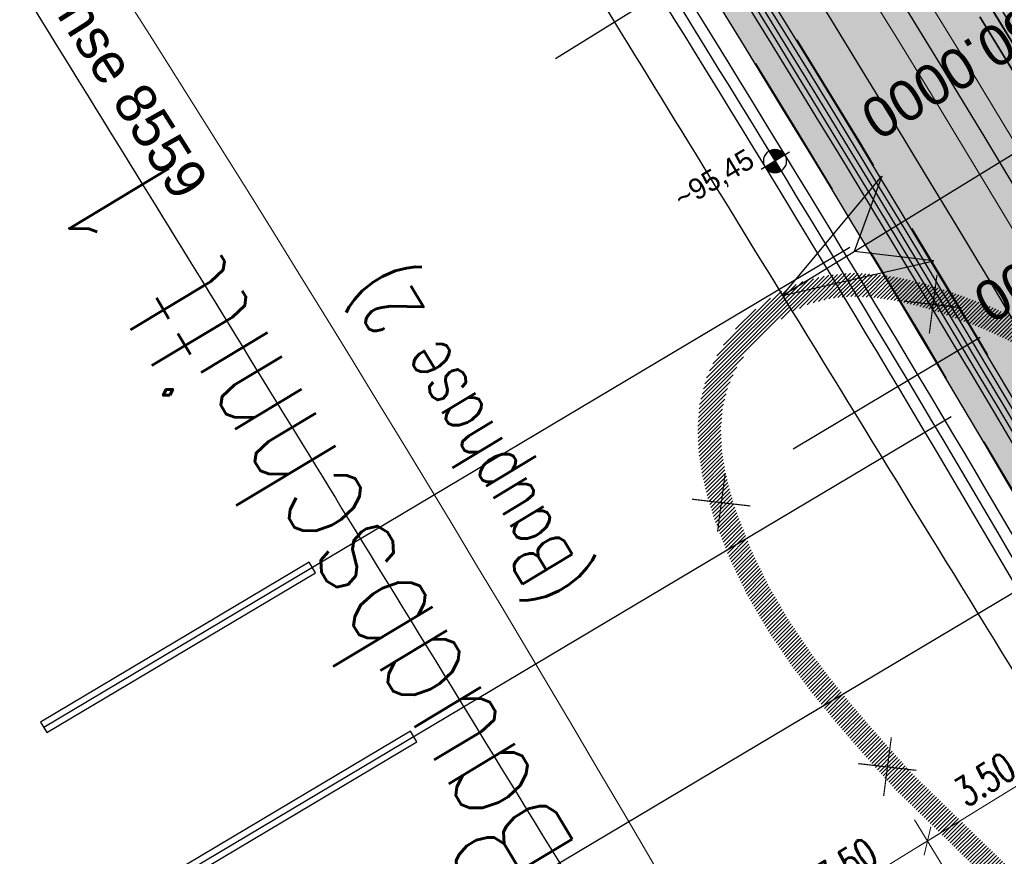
# Model space of a CAD drawing. Header units: metres. Extents: x 3458045 to 3462392, y 5482308 to 5484762.
# Tile 87 of 256: x 3459739 to 3459760, y 5483567 to 5483585. Entities that reach past the tile are written whole.
import ezdxf
from ezdxf.enums import TextEntityAlignment as Align

# ---------------------------------------------------------------- set-up
doc = ezdxf.new("R2010")
doc.units = ezdxf.units.M
doc.header["$PDMODE"] = 3
doc.header["$PDSIZE"] = 0.1
for name, pattern in [('AUSGEZOGEN', [2, 1, 1]), ('STRICHPUNKT2', [12.7, 6.35, -3.175, 0, -3.175]), ('VERDECKT2', [4.7625, 3.175, -1.5875])]:
    doc.linetypes.add(name, pattern=pattern)
doc.layers.get('0').update_dxf_attribs({"linetype": 'CONTINUOUS'})
doc.layers.get('DEFPOINTS').update_dxf_attribs({"linetype": 'CONTINUOUS'})
for name, color, linetype in [('SP_ACHSE_8559', 7, 'CONTINUOUS'), ('SP_ACHSE_8901', 7, 'CONTINUOUS'), ('SP_ACHSE_8911', 7, 'CONTINUOUS'), ('SP_AXIS', 7, 'CONTINUOUS'), ('SP_BAUGRUBE-ANKER', 211, 'AUSGEZOGEN'), ('SP_BAUGRUBE-TEXT', 210, 'AUSGEZOGEN'), ('SP_BAUGRUBE-VERBAU', 210, 'AUSGEZOGEN'), ('SP_Blockfugen', 2, 'STRICHPUNKT2'), ('SP_Entwässerung', 170, 'VERDECKT2'), ('SP_Rückbau', 40, 'AUSGEZOGEN'), ('SP_SOLID_Trogsohle_L7+8', 253, 'CONTINUOUS'), ('SP_StadtbahnFluchtweg', 1, 'CONTINUOUS'), ('SP_TEXT', 2, 'CONTINUOUS'), ('SP_TrogTunnel-Bautoleranz', 160, 'VERDECKT2'), ('SP_Trogwand_L7+8', 2, 'CONTINUOUS'), ('SP_Tunnelwand_L7+8', 2, 'VERDECKT2'), ('SP_Vb_Planung', 10, 'CONTINUOUS'), ('SP_Verbau', 212, 'CONTINUOUS'), ('SP_VERM', 1, 'CONTINUOUS'), ('SP_VERM-VA-B44', 150, 'CONTINUOUS'), ('T__AXIS', 3, 'CONTINUOUS')]:
    doc.layers.add(name, color=color, linetype=linetype)
doc.layers.add('SP_HILF', color=6, linetype='CONTINUOUS', plot=False)
doc.styles.add('K_ISOCP', font='k_isocp.shx')
doc.styles.add('SP_F', font='romans.shx', dxfattribs={"width": 0.7, "bigfont": 'sp_f.shx'})
doc.linetypes.add('EISENBAHN', pattern='A,0.15,[130,ltypeshp.shx,S=0.25,R=0,X=0,Y=0],0.15', length=0.3)
doc.linetypes.add('ZICKZACK', pattern='A,0.00254,-5.08,[131,ltypeshp.shx,S=5.08,R=0,X=-5.08,Y=0],-10.16,[131,ltypeshp.shx,S=5.08,R=180,X=5.08,Y=0],-5.08', length=20.32254)
doc.dimstyles.new('SOFI25$0', dxfattribs={"dimtxt": 2.5, "dimasz": 0.25, "dimexe": 0.9, "dimexo": 0.625, "dimgap": 0.675, "dimtad": 1, "dimdec": 3, "dimrnd": 0.001, "dimzin": 1, "dimdsep": 46, "dimtxsty": 'SP_F', "dimblk1": 'SOF_BEMSTR1', "dimblk2": 'SOF_BEMSTR2', "dimsah": 1, "dimcen": 2.5, "dimse1": 1, "dimse2": 1, "dimclrd": 1, "dimclre": 1, "dimclrt": 1, "dimaunit": 2, "dimadec": 3, "dimazin": 0, "dimtfac": 1, "dimtdec": 3, "dimtmove": 0, "dimatfit": 3, "dimfxl": 1, "dimtolj": 1, "dimtzin": 0, "dimlwd": 0, "dimlwe": 0, "dimarcsym": 0})

# ---------------------------------------------------------------- blocks, each defined once
blk = doc.blocks.new('kmr_li')
at = {"color": 1, "linetype": 'Continuous'}
blk.add_line((0, 0), (0, 3.5714), dxfattribs=at)
at = {"color": 1}
for p, q in [((0, 0), (-0.3062, 0.9075)), ((-0.3062, 0.9075), (0, 0.5188)), ((0, 0), (0.3062, 0.9075)), ((0.3062, 0.9075), (0, 0.5188))]:
    blk.add_line(p, q, dxfattribs=at)
at = {"color": 1, "linetype": 'Continuous', "style": 'K_ISOCP'}
blk.add_attdef('STATION', text='', height=1, rotation=270.00006, dxfattribs=at).set_placement((0, 4.404), align=Align.MIDDLE_RIGHT)
blk.add_attdef('PARAUL', text='', height=1, rotation=270.00006, dxfattribs=at).set_placement((-0.5, 1), align=Align.TOP_RIGHT)
blk.add_attdef('PARAOL', text='', height=1, rotation=270.00006, dxfattribs=at).set_placement((0.5, 1), align=Align.BOTTOM_RIGHT)
blk = doc.blocks.new('SOF_BEMSTR1')
at = {"color": 0, "linetype": 'ByBlock', "lineweight": -2}
for p, q in [((0, 20), (0, -8.5)), ((3.535, 3.535), (-3.535, -3.535)), ((-5, 0), (5, 0))]:
    blk.add_line(p, q, dxfattribs=at)
blk = doc.blocks.new('SOF_BEMSTR2')
at = {"color": 0, "linetype": 'ByBlock', "lineweight": -2}
for p, q in [((0, -20), (0, 8.5)), ((3.535, 3.535), (-3.535, -3.535)), ((-5, 0), (5, 0))]:
    blk.add_line(p, q, dxfattribs=at)
blk = doc.blocks.new('*D98')
at = {"layer": 'DEFPOINTS', "color": 0, "linetype": 'AUSGEZOGEN', "transparency": 16777216}
for p in [(3459761.749, 5483569.386), (3459762.269, 5483568.542), (3459759.29, 5483566.706)]:
    blk.add_point(p, dxfattribs=at)
at = {"layer": 'SP_VERM-VA-B44', "color": 1, "linetype": 'AUSGEZOGEN', "lineweight": 0, "transparency": 16777216}
blk.add_line((3459758.823, 5483567.583), (3459761.696, 5483569.354), dxfattribs=at)
at = {"layer": 'SP_VERM-VA-B44', "color": 1, "linetype": 'AUSGEZOGEN', "lineweight": 0, "transparency": 16777216, "xscale": 0.0625, "yscale": 0.0625, "zscale": 0.0625}
for name, p, rotation in [('SOF_BEMSTR2', (3459761.749, 5483569.386), 31.64626212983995), ('SOF_BEMSTR1', (3459758.77, 5483567.55), 211.64626212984)]:
    blk.add_blockref(name, p, dxfattribs=dict(at, rotation=rotation))
at = {"layer": 'SP_VERM-VA-B44', "color": 1, "linetype": 'AUSGEZOGEN', "transparency": 16777216, "insert": (3459760.007, 5483568.878), "char_height": 0.625, "attachment_point": 5, "rotation": 31.6463, "style": 'SP_F'}
blk.add_mtext('\\A1;\\A1;3.50{\\H.7x;\\S^ ;}', dxfattribs=at)
blk = doc.blocks.new('*D99')
at = {"layer": 'DEFPOINTS', "color": 0, "linetype": 'AUSGEZOGEN', "transparency": 16777216}
for p in [(3459759.29, 5483566.706), (3459755.79, 5483565.714), (3459756.31, 5483564.87)]:
    blk.add_point(p, dxfattribs=at)
at = {"layer": 'SP_VERM-VA-B44', "color": 1, "linetype": 'AUSGEZOGEN', "lineweight": 0, "transparency": 16777216}
blk.add_line((3459758.716, 5483567.517), (3459755.843, 5483565.746), dxfattribs=at)
at = {"layer": 'SP_VERM-VA-B44', "color": 1, "linetype": 'AUSGEZOGEN', "lineweight": 0, "transparency": 16777216, "xscale": 0.0625, "yscale": 0.0625, "zscale": 0.0625}
for name, p, rotation in [('SOF_BEMSTR2', (3459758.77, 5483567.55), 31.64626212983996), ('SOF_BEMSTR1', (3459755.79, 5483565.714), 211.64626212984)]:
    blk.add_blockref(name, p, dxfattribs=dict(at, rotation=rotation))
at = {"layer": 'SP_VERM-VA-B44', "color": 1, "linetype": 'AUSGEZOGEN', "transparency": 16777216, "insert": (3459757.027, 5483567.041), "char_height": 0.625, "attachment_point": 5, "rotation": 31.6463, "style": 'SP_F'}
blk.add_mtext('\\A1;\\A1;3.50{\\H.7x;\\S^ ;}', dxfattribs=at)
blk = doc.blocks.new('A$C23D12D66')
at = {"layer": 'SP_Rückbau', "lineweight": 60, "const_width": 0.025, "flags": 128}
for points in [[(-0.466, 0.426), (0.47, -0.439)], [(-0.422, -0.47), (0.422, 0.47)]]:
    blk.add_lwpolyline(points, dxfattribs=at)
blk = doc.blocks.new('A$C288940E1')
at = {"layer": 'SP_Verbau'}
blk.add_line((0, 0), (-10.404, -4.692), dxfattribs=at)
blk.add_lwpolyline([(-10.435, -4.623), (-10.373, -4.76), (-6.905, -3.196), (-6.967, -3.059)], close=True, dxfattribs=at)
blk = doc.blocks.new('SOFI-HK', base_point=(0, 0.000969))
at = {"color": 0, "linetype": 'Continuous'}
for p, q in [((0, 0.139982), (0, -0.138069)), ((-0.145258, 0.000969), (0.139135, 0.000969))]:
    blk.add_line(p, q, dxfattribs=at)
at = {"color": 0, "linetype": 'Continuous', "const_width": 0.1}
for points in [[(0, 0.050969, 0.414214), (-0.05, 0.000969)], [(0.05, 0.000969, -0.414214), (0, -0.049031)]]:
    blk.add_lwpolyline(points, format="xyb", dxfattribs=at)
at = {"color": 0, "linetype": 'Continuous'}
blk.add_circle((0, 0.000969), 0.1, dxfattribs=at)

msp = doc.modelspace()

# ---------------------------------------------------------------- hatches: boundary and pattern name
at = {"layer": 'SP_Rückbau'}
h = msp.add_hatch(dxfattribs=at)
h.set_pattern_fill('MAUER', color=256, scale=0.6)
h.set_pattern_definition([(45, (0, 0), (-0.0424264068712, 0.0424264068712), [])])
h.paths.add_polyline_path([(3459864.7393, 5483465.7549), (3459864.4714, 5483466.0108), (3459864.126, 5483465.6492), (3459864.3709, 5483465.4154)])
h.paths.add_polyline_path([(3459863.0252, 5483467.3923), (3459862.6799, 5483467.0307), (3459864.126, 5483465.6492), (3459864.4714, 5483466.0108)])
h.paths.add_polyline_path([(3459861.5787, 5483468.7734), (3459861.2334, 5483468.4118), (3459862.5639, 5483467.1415), (3459862.6799, 5483467.0307), (3459863.0252, 5483467.3923), (3459862.9092, 5483467.5031)])
h.paths.add_polyline_path([(3459860.1326, 5483470.155), (3459859.7871, 5483469.7937), (3459860.54, 5483469.0738), (3459861.2334, 5483468.4118), (3459861.5787, 5483468.7734), (3459860.8854, 5483469.4353)])
h.paths.add_polyline_path([(3459858.8629, 5483471.369), (3459858.6874, 5483471.5376), (3459858.3411, 5483471.1769), (3459858.517, 5483471.008), (3459859.7871, 5483469.7937), (3459860.1326, 5483470.155)])
h.paths.add_polyline_path([(3459857.2449, 5483472.9229), (3459856.8986, 5483472.5622), (3459858.3411, 5483471.1769), (3459858.6874, 5483471.5376)])
h.paths.add_polyline_path([(3459855.8023, 5483474.3081), (3459855.456, 5483473.9475), (3459856.8986, 5483472.5622), (3459857.2449, 5483472.9229)])
h.paths.add_polyline_path([(3459854.3623, 5483475.6961), (3459854.0151, 5483475.3364), (3459855.0138, 5483474.3722), (3459855.456, 5483473.9475), (3459855.8023, 5483474.3081), (3459855.3606, 5483474.7323)])
h.paths.add_polyline_path([(3459852.9235, 5483477.0853), (3459852.5762, 5483476.7255), (3459854.0151, 5483475.3364), (3459854.3623, 5483475.6961)])
h.paths.add_polyline_path([(3459851.8674, 5483478.1049), (3459851.4855, 5483478.4753), (3459851.1374, 5483478.1164), (3459851.5197, 5483477.7455), (3459852.5762, 5483476.7255), (3459852.9235, 5483477.0853)])
h.paths.add_polyline_path([(3459850.0499, 5483479.8677), (3459849.7017, 5483479.5088), (3459851.1374, 5483478.1164), (3459851.4855, 5483478.4753)])
h.paths.add_polyline_path([(3459848.6142, 5483481.2602), (3459848.2661, 5483480.9013), (3459849.7017, 5483479.5088), (3459850.0499, 5483479.8677)])
h.paths.add_polyline_path([(3459847.1808, 5483482.655), (3459846.832, 5483482.2967), (3459848.0337, 5483481.1268), (3459848.2661, 5483480.9013), (3459848.6142, 5483481.2602), (3459848.3821, 5483481.4853)])
h.paths.add_polyline_path([(3459845.7479, 5483484.0502), (3459845.3991, 5483483.692), (3459846.832, 5483482.2967), (3459847.1808, 5483482.655)])
h.paths.add_polyline_path([(3459844.9034, 5483484.8725), (3459844.3158, 5483485.4464), (3459843.9665, 5483485.0887), (3459844.5543, 5483484.5145), (3459845.3991, 5483483.692), (3459845.7479, 5483484.0502)])
h.paths.add_polyline_path([(3459842.8851, 5483486.8438), (3459842.5357, 5483486.4861), (3459843.9665, 5483485.0887), (3459844.3158, 5483485.4464)])
h.paths.add_polyline_path([(3459841.4543, 5483488.2413), (3459841.1049, 5483487.8836), (3459842.5357, 5483486.4861), (3459842.8851, 5483486.8438)])
h.paths.add_polyline_path([(3459840.0251, 5483489.6404), (3459839.6753, 5483489.2831), (3459841.0804, 5483487.9075), (3459841.1049, 5483487.8836), (3459841.4543, 5483488.2413), (3459841.43, 5483488.265)])
h.paths.add_polyline_path([(3459838.596, 5483491.0395), (3459838.2462, 5483490.6822), (3459839.6753, 5483489.2831), (3459840.0251, 5483489.6404)])
h.paths.add_polyline_path([(3459837.9606, 5483491.6616), (3459837.1675, 5483492.4393), (3459836.8174, 5483492.0823), (3459837.6107, 5483491.3045), (3459838.2462, 5483490.6822), (3459838.596, 5483491.0395)])
h.paths.add_polyline_path([(3459835.7395, 5483493.8396), (3459835.3895, 5483493.4826), (3459836.8174, 5483492.0823), (3459837.1675, 5483492.4393)])
h.paths.add_polyline_path([(3459834.4939, 5483495.061), (3459834.3116, 5483495.24), (3459833.9614, 5483494.8831), (3459834.1438, 5483494.7041), (3459835.3895, 5483493.4826), (3459835.7395, 5483493.8396)])
h.paths.add_polyline_path([(3459832.8842, 5483496.6409), (3459832.534, 5483496.284), (3459833.9614, 5483494.8831), (3459834.3116, 5483495.24)])
h.paths.add_polyline_path([(3459831.6066, 5483497.8947), (3459831.4567, 5483498.0417), (3459831.1065, 5483497.6849), (3459831.2563, 5483497.5378), (3459832.534, 5483496.284), (3459832.8842, 5483496.6409)])
h.paths.add_polyline_path([(3459830.0293, 5483499.4426), (3459829.6791, 5483499.0858), (3459831.1065, 5483497.6849), (3459831.4567, 5483498.0417)])
h.paths.add_polyline_path([(3459828.7192, 5483500.7284), (3459828.6019, 5483500.8435), (3459828.2518, 5483500.4865), (3459828.3691, 5483500.3715), (3459829.6791, 5483499.0858), (3459830.0293, 5483499.4426)])
h.paths.add_polyline_path([(3459827.174, 5483502.2439), (3459826.8239, 5483501.887), (3459828.2518, 5483500.4865), (3459828.6019, 5483500.8435)])
h.paths.add_polyline_path([(3459825.831, 5483503.5612), (3459825.7461, 5483503.6443), (3459825.3963, 5483503.2871), (3459825.481, 5483503.2041), (3459826.8239, 5483501.887), (3459827.174, 5483502.2439)])
h.paths.add_polyline_path([(3459824.3173, 5483505.0438), (3459823.9675, 5483504.6866), (3459825.3963, 5483503.2871), (3459825.7461, 5483503.6443)])
h.paths.add_polyline_path([(3459822.9408, 5483506.3921), (3459822.8885, 5483506.4432), (3459822.539, 5483506.0857), (3459822.5911, 5483506.0347), (3459823.9675, 5483504.6866), (3459824.3173, 5483505.0438)])
h.paths.add_polyline_path([(3459821.4583, 5483507.8413), (3459821.1088, 5483507.4837), (3459822.539, 5483506.0857), (3459822.8885, 5483506.4432)])
h.paths.add_polyline_path([(3459820.0478, 5483509.22), (3459820.028, 5483509.2393), (3459819.679, 5483508.8812), (3459819.6985, 5483508.8622), (3459821.1088, 5483507.4837), (3459821.4583, 5483507.8413)])
h.paths.add_polyline_path([(3459818.5959, 5483510.6354), (3459818.2469, 5483510.2773), (3459819.679, 5483508.8812), (3459820.028, 5483509.2393)])
h.paths.add_polyline_path([(3459817.1638, 5483512.0315), (3459816.8148, 5483511.6734), (3459818.2469, 5483510.2773), (3459818.5959, 5483510.6354)])
h.paths.add_polyline_path([(3459815.7296, 5483513.4253), (3459815.3811, 5483513.0667), (3459816.8022, 5483511.6857), (3459816.8148, 5483511.6734), (3459817.1638, 5483512.0315), (3459817.1509, 5483512.044)])
h.paths.add_polyline_path([(3459814.2953, 5483514.8192), (3459813.9468, 5483514.4606), (3459815.3811, 5483513.0667), (3459815.7296, 5483513.4253)])
h.paths.add_polyline_path([(3459812.8591, 5483516.2111), (3459812.5111, 5483515.8521), (3459813.9468, 5483514.4606), (3459814.2953, 5483514.8192), (3459814.2849, 5483514.8292)])
h.paths.add_polyline_path([(3459811.423, 5483517.603), (3459811.075, 5483517.244), (3459812.5111, 5483515.8521), (3459812.8591, 5483516.2111)])
h.paths.add_polyline_path([(3459809.9854, 5483518.9935), (3459809.6378, 5483518.6341), (3459811.075, 5483517.244), (3459811.423, 5483517.603), (3459811.4152, 5483517.6105)])
h.paths.add_polyline_path([(3459808.5478, 5483520.384), (3459808.2002, 5483520.0246), (3459809.6378, 5483518.6341), (3459809.9854, 5483518.9935)])
h.paths.add_polyline_path([(3459807.1094, 5483521.7735), (3459806.762, 5483521.4139), (3459808.2002, 5483520.0246), (3459808.5478, 5483520.384), (3459808.5427, 5483520.389)])
h.paths.add_polyline_path([(3459805.6709, 5483523.163), (3459805.3235, 5483522.8034), (3459806.762, 5483521.4139), (3459807.1094, 5483521.7735)])
h.paths.add_polyline_path([(3459804.2319, 5483524.552), (3459803.8846, 5483524.1923), (3459805.3235, 5483522.8034), (3459805.6709, 5483523.163), (3459805.6683, 5483523.1655)])
h.paths.add_polyline_path([(3459802.7929, 5483525.941), (3459802.4457, 5483525.5813), (3459803.8846, 5483524.1923), (3459804.2319, 5483524.552)])
h.paths.add_polyline_path([(3459801.6102, 5483527.0897), (3459801.2619, 5483526.731), (3459802.4446, 5483525.5824), (3459802.7929, 5483525.941)])
h.paths.add_polyline_path([(3459800.1755, 5483528.4831), (3459799.8272, 5483528.1245), (3459801.2619, 5483526.731), (3459801.6102, 5483527.0897)])
h.paths.add_polyline_path([(3459798.7408, 5483529.8766), (3459798.3925, 5483529.5179), (3459799.8272, 5483528.1245), (3459800.1755, 5483528.4831)])
h.paths.add_polyline_path([(3459797.3061, 5483531.27), (3459796.9578, 5483530.9113), (3459798.3925, 5483529.5179), (3459798.7408, 5483529.8766)])
h.paths.add_polyline_path([(3459795.8714, 5483532.6634), (3459795.5231, 5483532.3047), (3459796.9578, 5483530.9113), (3459797.3061, 5483531.27)])
h.paths.add_polyline_path([(3459794.4367, 5483534.0568), (3459794.0884, 5483533.6981), (3459795.5231, 5483532.3047), (3459795.8714, 5483532.6634)])
h.paths.add_polyline_path([(3459793.002, 5483535.4502), (3459792.6536, 5483535.0916), (3459794.0884, 5483533.6981), (3459794.4367, 5483534.0568)])
h.paths.add_polyline_path([(3459791.5673, 5483536.8437), (3459791.2189, 5483536.485), (3459792.6536, 5483535.0916), (3459793.002, 5483535.4502)])
h.paths.add_polyline_path([(3459790.1326, 5483538.2371), (3459789.7842, 5483537.8784), (3459791.2189, 5483536.485), (3459791.5673, 5483536.8437)])
h.paths.add_polyline_path([(3459788.6979, 5483539.6305), (3459788.3495, 5483539.2718), (3459789.7842, 5483537.8784), (3459790.1326, 5483538.2371)])
h.paths.add_polyline_path([(3459787.2632, 5483541.0239), (3459786.9148, 5483540.6652), (3459788.3495, 5483539.2718), (3459788.6979, 5483539.6305)])
h.paths.add_polyline_path([(3459785.8285, 5483542.4173), (3459785.4801, 5483542.0587), (3459786.9148, 5483540.6652), (3459787.2632, 5483541.0239)])
h.paths.add_polyline_path([(3459784.3925, 5483543.8094), (3459784.0445, 5483543.4504), (3459785.4168, 5483542.1202), (3459785.4801, 5483542.0587), (3459785.8285, 5483542.4173), (3459785.7649, 5483542.479)])
h.paths.add_polyline_path([(3459782.9564, 5483545.2015), (3459782.6084, 5483544.8425), (3459784.0445, 5483543.4504), (3459784.3925, 5483543.8094)])
h.paths.add_polyline_path([(3459781.5204, 5483546.5935), (3459781.1724, 5483546.2345), (3459782.6084, 5483544.8425), (3459782.9564, 5483545.2015)])
h.paths.add_polyline_path([(3459780.0843, 5483547.9855), (3459779.7363, 5483547.6265), (3459781.1724, 5483546.2345), (3459781.5204, 5483546.5935)])
h.paths.add_polyline_path([(3459778.6483, 5483549.3776), (3459778.3003, 5483549.0186), (3459779.7363, 5483547.6265), (3459780.0843, 5483547.9855)])
h.paths.add_polyline_path([(3459777.2122, 5483550.7696), (3459776.8642, 5483550.4106), (3459778.3003, 5483549.0186), (3459778.6483, 5483549.3776)])
h.paths.add_polyline_path([(3459775.7762, 5483552.1616), (3459775.4282, 5483551.8026), (3459776.8642, 5483550.4106), (3459777.2122, 5483550.7696)])
h.paths.add_polyline_path([(3459774.3401, 5483553.5537), (3459773.9921, 5483553.1947), (3459775.4282, 5483551.8026), (3459775.7762, 5483552.1616)])
h.paths.add_polyline_path([(3459772.9041, 5483554.9457), (3459772.5561, 5483554.5867), (3459773.9921, 5483553.1947), (3459774.3401, 5483553.5537)])
h.paths.add_polyline_path([(3459771.468, 5483556.3378), (3459771.12, 5483555.9787), (3459772.5561, 5483554.5867), (3459772.9041, 5483554.9457)])
h.paths.add_polyline_path([(3459770.0339, 5483557.7318), (3459769.6854, 5483557.3732), (3459771.0607, 5483556.0363), (3459771.12, 5483555.9787), (3459771.468, 5483556.3378), (3459771.4089, 5483556.395)])
h.paths.add_polyline_path([(3459768.5999, 5483559.1258), (3459768.2513, 5483558.7673), (3459769.6854, 5483557.3732), (3459770.0339, 5483557.7318)])
h.paths.add_polyline_path([(3459767.1658, 5483560.5199), (3459766.8173, 5483560.1614), (3459768.2513, 5483558.7673), (3459768.5999, 5483559.1258)])
h.paths.add_polyline_path([(3459765.7317, 5483561.914), (3459765.3832, 5483561.5555), (3459766.8173, 5483560.1614), (3459767.1658, 5483560.5199)])
h.paths.add_polyline_path([(3459764.2977, 5483563.3081), (3459763.9492, 5483562.9496), (3459765.3832, 5483561.5555), (3459765.7317, 5483561.914)])
h.paths.add_polyline_path([(3459762.8636, 5483564.7022), (3459762.5151, 5483564.3437), (3459763.9492, 5483562.9496), (3459764.2977, 5483563.3081)])
h.paths.add_polyline_path([(3459761.4296, 5483566.0963), (3459761.0811, 5483565.7378), (3459762.5151, 5483564.3437), (3459762.8636, 5483564.7022)])
h.paths.add_polyline_path([(3459759.9955, 5483567.4904), (3459759.647, 5483567.1319), (3459761.0811, 5483565.7378), (3459761.4296, 5483566.0963)])
h.paths.add_polyline_path([(3459758.5615, 5483568.8845), (3459758.213, 5483568.526), (3459759.647, 5483567.1319), (3459759.9955, 5483567.4904)])
h.paths.add_polyline_path([(3459758.5615, 5483568.8845), (3459758.4539, 5483568.989), (3459757.9882, 5483569.5057), (3459757.5278, 5483570.0259), (3459757.2293, 5483570.3755), (3459756.849, 5483570.0509), (3459757.1504, 5483569.6978), (3459757.6153, 5483569.1726), (3459758.0936, 5483568.642), (3459758.213, 5483568.526)])
h.paths.add_polyline_path([(3459756.2299, 5483571.642), (3459756.0142, 5483571.9625), (3459755.5995, 5483571.6833), (3459755.8223, 5483571.3523), (3459756.2488, 5483570.7834), (3459756.6931, 5483570.2335), (3459756.849, 5483570.0509), (3459757.2293, 5483570.3755), (3459757.0777, 5483570.553), (3459756.6434, 5483571.0906)])
h.paths.add_polyline_path([(3459755.0295, 5483573.7), (3459754.5796, 5483573.4819), (3459754.8903, 5483572.841), (3459755.3338, 5483572.078), (3459755.5995, 5483571.6833), (3459756.0142, 5483571.9625), (3459755.7578, 5483572.3435), (3459755.3321, 5483573.076)])
h.paths.add_polyline_path([(3459754.6469, 5483574.654), (3459754.511, 5483575.0954), (3459754.4036, 5483575.5446), (3459754.3963, 5483575.592), (3459753.902, 5483575.5168), (3459753.9124, 5483575.4486), (3459754.0284, 5483574.9635), (3459754.1742, 5483574.4902), (3459754.5004, 5483573.6452), (3459754.5796, 5483573.4819), (3459755.0295, 5483573.7), (3459754.9594, 5483573.8446)])
h.paths.add_polyline_path([(3459754.3146, 5483576.447), (3459754.3533, 5483576.8907), (3459754.4609, 5483577.323), (3459754.5604, 5483577.5513), (3459754.102, 5483577.751), (3459753.9858, 5483577.4844), (3459753.8586, 5483576.9733), (3459753.8137, 5483576.4576), (3459753.8364, 5483575.9478), (3459753.902, 5483575.5168), (3459754.3963, 5483575.592), (3459754.3348, 5483575.9966)])
h.paths.add_polyline_path([(3459755.1484, 5483578.4188), (3459755.4758, 5483578.7112), (3459755.8374, 5483578.9514), (3459755.9037, 5483578.9821), (3459755.694, 5483579.436), (3459755.5927, 5483579.3892), (3459755.1694, 5483579.1079), (3459754.7895, 5483578.7687), (3459754.4598, 5483578.3802), (3459754.1886, 5483577.9498), (3459754.102, 5483577.751), (3459754.5604, 5483577.5513), (3459754.6318, 5483577.7153), (3459754.864, 5483578.0837)])
h.paths.add_polyline_path([(3459757.9273, 5483579.7288), (3459757.6738, 5483579.7682), (3459757.1353, 5483579.7934), (3459756.5909, 5483579.744), (3459756.054, 5483579.6023), (3459755.694, 5483579.436), (3459755.9037, 5483578.9821), (3459756.2239, 5483579.13), (3459756.6779, 5483579.2498), (3459757.1463, 5483579.2923), (3459757.6236, 5483579.27), (3459757.8505, 5483579.2348)])
h.paths.add_polyline_path([(3459759.9393, 5483579.1422), (3459759.2126, 5483579.4121), (3459758.7134, 5483579.5633), (3459758.2011, 5483579.6862), (3459757.9273, 5483579.7288), (3459757.8505, 5483579.2348), (3459758.1042, 5483579.1953), (3459758.5825, 5483579.0805), (3459759.0529, 5483578.938), (3459759.7652, 5483578.6735)])
h.paths.add_polyline_path([(3459760.1647, 5483579.0584), (3459759.9393, 5483579.1422), (3459759.7652, 5483578.6735), (3459759.9719, 5483578.5966), (3459760.8422, 5483578.192), (3459761.556, 5483577.789), (3459761.8018, 5483578.2243), (3459761.0709, 5483578.637)])
h.paths.add_polyline_path([(3459761.9313, 5483578.1512), (3459761.8018, 5483578.2243), (3459761.556, 5483577.789), (3459761.6709, 5483577.724), (3459762.3116, 5483577.3036), (3459762.9345, 5483576.8505), (3459763.1954, 5483576.6461), (3459763.5038, 5483577.0397), (3459763.2358, 5483577.2496), (3459762.596, 5483577.715)])
h.paths.add_polyline_path([(3459763.8571, 5483576.7629), (3459763.5038, 5483577.0397), (3459763.1954, 5483576.6461), (3459763.5441, 5483576.373), (3459764.1447, 5483575.8791), (3459764.7409, 5483575.377), (3459765.063, 5483575.7595), (3459764.4645, 5483576.2634)])
at = {"layer": 'SP_SOLID_Trogsohle_L7+8'}
h = msp.add_hatch(color=256, dxfattribs=at)
h.dxf.hatch_style = 1
edge = h.paths.add_edge_path()
edge.add_line((3459702.4491, 5483672.5808), (3459694.7598, 5483665.8028))
edge.add_arc((3459249.8293, 5483273.6017), 593.1145, 29.9488058, 41.395802, ccw=False)
edge.add_line((3459763.7463, 5483569.6999), (3459768.6709, 5483560.5694))
edge.add_line((3459768.6709, 5483560.5694), (3459778.0346, 5483565.7481))
edge.add_line((3459778.0346, 5483565.7481), (3459772.6293, 5483574.8142))
edge.add_arc((3459249.8466, 5483273.6149), 603.343, 29.9482368, 41.3959476)

# ---------------------------------------------------------------- linework, layer by layer
at = {"layer": 'SP_ACHSE_8559'}
msp.add_lwpolyline([(3459737.3759, 5483588.9167, -0.0013218), (3459741.9888, 5483581.4736, -0.0004406), (3459746.5755, 5483574.0144, 0.000357), (3459752.2355, 5483564.8071, 0.0010709), (3459757.9218, 5483555.616, 0.0017848), (3459763.6606, 5483546.4576, 0.0024988), (3459769.4775, 5483537.3487, 0.0032127), (3459775.3981, 5483528.3069, 0.0012042), (3459777.3589, 5483525.3707, 0.00909), (3459792.1443, 5483504.1891, -0.6236806), (3459771.1027, 5483464.5224, -0.1187391)], format="xyb", dxfattribs=at)
at = {"layer": 'SP_ACHSE_8901'}
msp.add_lwpolyline([(3459663.5917, 5483703.287, -0.0763528), (3459773.4733, 5483559.3038, -0.0026415), (3459775.3741, 5483555.7812, -0.0045692), (3459777.2239, 5483552.2315, -0.0064969), (3459778.9947, 5483548.6418, -0.0084247), (3459780.6575, 5483545.0009, -0.0103526), (3459782.1824, 5483541.3003, -0.0122805), (3459783.5383, 5483537.5346, -0.0141346), (3459784.6877, 5483533.7213, -0.0820775), (3459786.8382, 5483512.3056, -0.0039193), (3459786.7627, 5483511.2537, -0.0130302), (3459786.3551, 5483507.4265, -0.0110254), (3459785.7638, 5483503.6231, -0.0090206), (3459785.0205, 5483499.8464, -0.007016), (3459784.1565, 5483496.0954, -0.0050114), (3459783.2025, 5483492.3662, -0.0030068), (3459782.1889, 5483488.6527, -0.0010023), (3459781.1454, 5483484.9475), (3459771.4367, 5483450.6471, 0.0014127)], format="xyb", dxfattribs=at)
at = {"layer": 'SP_ACHSE_8911'}
msp.add_lwpolyline([(3459779.9669, 5483401.3496, -0.1898543), (3459772.019, 5483438.2528, -0.0048267), (3459772.1981, 5483439.2782, -0.0102194), (3459772.7329, 5483441.8661, -0.0072994), (3459773.3582, 5483444.4337, -0.0043796), (3459774.0432, 5483446.9861, -0.0014599), (3459774.758, 5483449.5304), (3459784.8281, 5483485.1076, 0.0010135), (3459785.8599, 5483488.7717, 0.0030406), (3459786.8619, 5483492.4439, 0.0050678), (3459787.8042, 5483496.1319, 0.0070949), (3459788.6565, 5483499.8416, 0.0091222), (3459789.3881, 5483503.5769, 0.0111495), (3459789.9676, 5483507.3387, 0.0096243), (3459790.2818, 5483510.1571, 0.0966281), (3459787.5873, 5483536.6729, 0.005752), (3459787.0914, 5483538.2453, 0.0123927), (3459785.7657, 5483541.9647, 0.0104385), (3459784.2716, 5483545.6199, 0.0084844), (3459782.6402, 5483549.216, 0.0065303), (3459780.9016, 5483552.7616, 0.0045764), (3459779.0846, 5483556.2677, 0.0026224), (3459777.2173, 5483559.7474, 0.0769413), (3459666.0197, 5483705.8087)], format="xyb", dxfattribs=at)
at = {"layer": 'SP_AXIS'}
for points in [[(3459779.9669, 5483401.3496, -0.1898543), (3459772.019, 5483438.2528, -0.0048267), (3459772.1981, 5483439.2782, -0.0102194), (3459772.7329, 5483441.8661, -0.0072994), (3459773.3582, 5483444.4337, -0.0043796), (3459774.0432, 5483446.9861, -0.0014599), (3459774.758, 5483449.5304), (3459784.8281, 5483485.1076, 0.0010135), (3459785.8599, 5483488.7717, 0.0030406), (3459786.8619, 5483492.4439, 0.0050678), (3459787.8042, 5483496.1319, 0.0070949), (3459788.6565, 5483499.8416, 0.0091222), (3459789.3881, 5483503.5769, 0.0111495), (3459789.9676, 5483507.3387, 0.0096243), (3459790.2818, 5483510.1571, 0.0966281), (3459787.5873, 5483536.6729, 0.005752), (3459787.0914, 5483538.2453, 0.0123927), (3459785.7657, 5483541.9647, 0.0104385), (3459784.2716, 5483545.6199, 0.0084844), (3459782.6402, 5483549.216, 0.0065303), (3459780.9016, 5483552.7616, 0.0045764), (3459779.0846, 5483556.2677, 0.0026224), (3459777.2173, 5483559.7474, 0.0769413), (3459666.0197, 5483705.8087)], [(3459663.5917, 5483703.287, -0.0763528), (3459773.4733, 5483559.3038, -0.0026415), (3459775.3741, 5483555.7812, -0.0045692), (3459777.2239, 5483552.2315, -0.0064969), (3459778.9947, 5483548.6418, -0.0084247), (3459780.6575, 5483545.0009, -0.0103526), (3459782.1824, 5483541.3003, -0.0122805), (3459783.5383, 5483537.5346, -0.0141346), (3459784.6877, 5483533.7213, -0.0820775), (3459786.8382, 5483512.3056, -0.0039193), (3459786.7627, 5483511.2537, -0.0130302), (3459786.3551, 5483507.4265, -0.0110254), (3459785.7638, 5483503.6231, -0.0090206), (3459785.0205, 5483499.8464, -0.007016), (3459784.1565, 5483496.0954, -0.0050114), (3459783.2025, 5483492.3662, -0.0030068), (3459782.1889, 5483488.6527, -0.0010023), (3459781.1454, 5483484.9475), (3459771.4367, 5483450.6471, 0.0014127)], [(3459751.0056, 5483586.8549, -0.0004357), (3459755.6442, 5483579.3114, 0.0003596), (3459761.2625, 5483570.1726, 0.0010789), (3459766.9071, 5483561.05, 0.0017982), (3459772.6041, 5483551.96, 0.0025175), (3459778.3793, 5483542.9196, 0.0032367), (3459784.2581, 5483533.9462, 0.0012132), (3459786.2052, 5483531.0326, 0.0550745), (3459885.4353, 5483413.6014, -0.0246156), (3459912.6205, 5483385.1364, -0.0008768), (3459913.5588, 5483384.0479, -0.0037507), (3459918.2074, 5483378.5492, -0.002679), (3459922.785, 5483372.9911, -0.0016074), (3459927.3148, 5483367.3939, -0.0005358), (3459931.8205, 5483361.7774, 0.0005358), (3459936.3262, 5483356.161, 0.0009761), (3459939.4013, 5483352.3529, 0.0064816), (3459955.9914, 5483332.4309), (3459959.947, 5483327.8043)]]:
    msp.add_lwpolyline(points, format="xyb", dxfattribs=at)
at = {"layer": 'SP_BAUGRUBE-VERBAU'}
for points in [[(3459773.7547, 5483574.9136, 0.0252856), (3459740.6627, 5483626.2624, 0.0501887)], [(3459773.3213, 5483574.6644, 0.0252857), (3459740.2564, 5483625.9709, 0.0501887)], [(3459731.1141, 5483619.4137, -0.0252894), (3459763.5685, 5483569.0555, -0.0707095)], [(3459730.7078, 5483619.1223, -0.0252896), (3459763.135, 5483568.8062, -0.0707095)]]:
    msp.add_lwpolyline(points, format="xyb", dxfattribs=at)
at = {"layer": 'SP_BAUGRUBE-VERBAU', "linetype": 'ZICKZACK', "ltscale": 0.2}
for points in [[(3459773.538, 5483574.789, 0.0252856), (3459740.4595, 5483626.1167, 0.0501887)], [(3459730.9109, 5483619.268, -0.0252895), (3459763.3517, 5483568.9308, -0.0707095)]]:
    msp.add_lwpolyline(points, format="xyb", dxfattribs=at)
at = {"layer": 'SP_Blockfugen'}
for p, q in [((3459765.6207, 5483593.6403), (3459750.7508, 5483584.4139)), ((3459770.8978, 5483584.9745), (3459755.8758, 5483575.998))]:
    msp.add_line(p, q, dxfattribs=at)
at = {"layer": 'SP_Entwässerung'}
for p, q in [((3459750.2445, 5483601.7552), (3459771.0503, 5483567.589)), ((3459750.2512, 5483601.7596), (3459771.0573, 5483567.5929)), ((3459749.9868, 5483601.5862), (3459770.7818, 5483567.4377)), ((3459749.9935, 5483601.5906), (3459770.7888, 5483567.4416))]:
    msp.add_line(p, q, dxfattribs=at)
at = {"layer": 'SP_HILF'}
msp.add_lwpolyline([(3459702.4491, 5483672.5808), (3459694.7598, 5483665.8028, -0.0499885), (3459763.7463, 5483569.6999), (3459768.6709, 5483560.5694), (3459778.0346, 5483565.7481), (3459772.6293, 5483574.8142, 0.0499916)], format="xyb", close=True, dxfattribs=at)
at = {"layer": 'SP_StadtbahnFluchtweg'}
for points in [[(3459770.9868, 5483573.8591, 0.0705157), (3459667.0255, 5483706.8532), (3459481.8509, 5483885.1643, 0.0146052), (3459449.208, 5483914.8096, 0.0024244), (3459443.1423, 5483919.951, 0.0025682), (3459435.0409, 5483926.6787, 0.0018344), (3459426.8839, 5483933.332, 0.0011007), (3459418.6913, 5483939.9347, 0.0003669), (3459410.4827, 5483946.5107, -0.0004089), (3459403.1219, 5483952.4081, -0.0012268), (3459395.7842, 5483958.3265, -0.0020447), (3459388.489, 5483964.2898, -0.0028626), (3459381.2564, 5483970.3214, -0.0036805), (3459374.107, 5483976.444, -0.0033791), (3459368.6904, 5483981.2179, -0.0305085), (3459325.9228, 5484024.4096), (3459319.8219, 5484031.3731)], [(3459765.3996, 5483570.6363, 0.070515), (3459662.5516, 5483702.2071), (3459477.377, 5483880.5182, 0.0146052), (3459445.0129, 5483909.9102, 0.0024244), (3459438.9957, 5483915.0106, 0.0025682), (3459430.9457, 5483921.6955, 0.0018344), (3459422.8254, 5483928.3189, 0.0011007), (3459414.655, 5483934.9038, 0.0003669), (3459406.4537, 5483941.4738, -0.0004089), (3459399.0848, 5483947.3777, -0.0012268), (3459391.7225, 5483953.316, -0.0020447), (3459384.3865, 5483959.3127, -0.0028626), (3459377.0972, 5483965.3916, -0.0036805), (3459369.8756, 5483971.5759, -0.0033791), (3459364.3931, 5483976.408, -0.0305085), (3459321.0714, 5484020.1592), (3459314.9705, 5484027.1227)]]:
    msp.add_lwpolyline(points, format="xyb", dxfattribs=at)
at = {"layer": 'SP_TrogTunnel-Bautoleranz'}
for points in [[(3459771.9993, 5483573.9041, 0.0501887), (3459701.6989, 5483671.9195)], [(3459695.547, 5483666.4967, -0.0501883), (3459764.8904, 5483569.8157, -0.0026415)]]:
    msp.add_lwpolyline(points, format="xyb", dxfattribs=at)
at = {"layer": 'SP_Trogwand_L7+8', "color": 1, "linetype": 'VERDECKT2'}
for points in [[(3459313.5605, 5484025.8859), (3459319.6613, 5484018.9225, 0.0305905), (3459363.2672, 5483974.8987, 0.0033195), (3459368.6704, 5483970.1385, 0.0036712), (3459375.8927, 5483963.9544, 0.0028553), (3459383.1863, 5483957.8724, 0.0020395), (3459390.5307, 5483951.869, 0.0012237), (3459397.9055, 5483945.9206, 0.0004079), (3459405.2911, 5483940.0032, -0.0003675), (3459413.4813, 5483933.4418, -0.0011024), (3459421.6445, 5483926.8625, -0.0018373), (3459429.7612, 5483920.2417, -0.0025722), (3459437.8115, 5483913.5558, -0.002454), (3459443.8899, 5483908.4025, -0.014563), (3459476.0769, 5483879.1664), (3459661.2507, 5483700.8559, -0.0707095), (3459764.0019, 5483569.3047, -0.0707095)], [(3459772.8879, 5483574.4151, 0.0501887), (3459702.4678, 5483672.5973)]]:
    msp.add_lwpolyline(points, format="xyb", dxfattribs=at)
at = {"layer": 'SP_Trogwand_L7+8'}
for points in [[(3459772.4544, 5483574.1658, 0.0501887), (3459702.0927, 5483672.2667)], [(3459772.021, 5483573.9166, 0.0501887), (3459701.7177, 5483671.936)], [(3459695.5283, 5483666.4802, -0.0501883), (3459764.8688, 5483569.8033, -0.0707095)], [(3459695.1532, 5483666.1496, -0.0501883), (3459764.4353, 5483569.554, -0.0707095)]]:
    msp.add_lwpolyline(points, format="xyb", dxfattribs=at)
at = {"layer": 'SP_Trogwand_L7+8', "color": 251}
for points in [[(3459772.1294, 5483573.9789, 0.0501887), (3459701.8114, 5483672.0187)], [(3459772.2377, 5483574.0412, 0.0501887), (3459701.9052, 5483672.1014)], [(3459772.3461, 5483574.1035, 0.0501887), (3459701.999, 5483672.184)], [(3459695.3407, 5483666.3149, -0.0501883), (3459764.652, 5483569.6787, -0.0707095)], [(3459695.4345, 5483666.3976, -0.0501883), (3459764.7604, 5483569.741, -0.0707095)], [(3459695.247, 5483666.2322, -0.0501883), (3459764.5437, 5483569.6163, -0.0707095)]]:
    msp.add_lwpolyline(points, format="xyb", dxfattribs=at)
at = {"layer": 'SP_Tunnelwand_L7+8'}
msp.add_lwpolyline([(3459773.8543, 5483437.9507, -0.0048267), (3459774.0272, 5483438.9405, -0.0102194), (3459774.5464, 5483441.4524, -0.0072994), (3459775.1587, 5483443.9673, -0.0043796), (3459775.8353, 5483446.4883, -0.0014599), (3459776.5472, 5483449.0221), (3459786.6178, 5483484.6011, 0.0010135), (3459787.6513, 5483488.2711, 0.0030406), (3459788.6592, 5483491.9652, 0.0050678), (3459789.6109, 5483495.6897, 0.0070949), (3459790.475, 5483499.4509, 0.0091222), (3459791.2196, 5483503.2528, 0.0111495), (3459791.8118, 5483507.0966, 0.0096243), (3459792.134, 5483509.9866, 0.0966281), (3459789.3676, 5483537.2118, 0.005752), (3459788.8587, 5483538.8251, 0.0123927), (3459787.5017, 5483542.6324, 0.0104385), (3459785.9782, 5483546.3594, 0.0084844), (3459784.3208, 5483550.013, 0.0065303), (3459782.5607, 5483553.6022, 0.0045764), (3459780.7281, 5483557.1386, 0.0026224), (3459778.8515, 5483560.6355, 0.0769413), (3459667.3099, 5483707.1486), (3459482.1353, 5483885.4597, 0.0146052)], format="xyb", dxfattribs=at)
at = {"layer": 'SP_Vb_Planung', "linetype": 'AUSGEZOGEN', "lineweight": 13, "ltscale": 13}
for points in [[(3459780.3831, 5483401.6267, -0.1898543), (3459772.5124, 5483438.1716, -0.0048267), (3459772.6898, 5483439.1874, -0.0102194), (3459773.2204, 5483441.7549, -0.0072994), (3459773.8422, 5483444.3083, -0.0043796), (3459774.525, 5483446.8523, -0.0014599), (3459775.239, 5483449.3937), (3459785.3092, 5483484.9715, 0.0010135), (3459786.3415, 5483488.6371, 0.0030406), (3459787.3451, 5483492.3152, 0.0050678), (3459788.2899, 5483496.013, 0.0070949), (3459789.1454, 5483499.7366, 0.0091222), (3459789.8804, 5483503.4898, 0.0111495), (3459790.4634, 5483507.2736, 0.0096243), (3459790.7797, 5483510.1112, 0.0966281), (3459788.0659, 5483536.8178, 0.005752), (3459787.5665, 5483538.4011, 0.0123927), (3459786.2324, 5483542.1442, 0.0104385), (3459784.7304, 5483545.8187, 0.0084844), (3459783.092, 5483549.4303, 0.0065303), (3459781.3476, 5483552.9876, 0.0045764), (3459779.5264, 5483556.5018, 0.0026224), (3459777.6566, 5483559.9861, 0.0769413), (3459666.3666, 5483706.1689)], [(3459779.5507, 5483401.0725, -0.1898543), (3459771.5256, 5483438.334, -0.0048267), (3459771.7064, 5483439.369, -0.0102194), (3459772.2455, 5483441.9773, -0.0072994), (3459772.8741, 5483444.5591, -0.0043796), (3459773.5614, 5483447.1199, -0.0014599), (3459774.277, 5483449.667), (3459784.347, 5483485.2438, 0.0010135), (3459785.3783, 5483488.9062, 0.0030406), (3459786.3787, 5483492.5726, 0.0050678), (3459787.3185, 5483496.2507, 0.0070949), (3459788.1677, 5483499.9466, 0.0091222), (3459788.8957, 5483503.664, 0.0111495), (3459789.4719, 5483507.4038, 0.0096243), (3459789.7839, 5483510.2029, 0.0966281), (3459787.1088, 5483536.5281, 0.005752), (3459786.6163, 5483538.0894, 0.0123927), (3459785.299, 5483541.7852, 0.0104385), (3459783.8128, 5483545.4211, 0.0084844), (3459782.1884, 5483549.0017, 0.0065303), (3459780.4555, 5483552.5356, 0.0045764), (3459778.6428, 5483556.0336, 0.0026224), (3459776.7779, 5483559.5086, 0.0769413), (3459665.6729, 5483705.4486)], [(3459663.9385, 5483703.6472, -0.0763528), (3459773.9123, 5483559.5433, -0.0026415), (3459775.8154, 5483556.0163, -0.0045692), (3459777.6694, 5483552.4585, -0.0064969), (3459779.4459, 5483548.8571, -0.0084247), (3459781.1157, 5483545.201, -0.0103526), (3459782.6485, 5483541.4812, -0.0122805), (3459784.0127, 5483537.6924, -0.0141346), (3459785.1703, 5483533.852, -0.0820775), (3459787.3372, 5483512.2737, -0.0039193), (3459787.2612, 5483511.214, -0.0130302), (3459786.8507, 5483507.3606, -0.0110254), (3459786.256, 5483503.5354, -0.0090206), (3459785.5093, 5483499.741, -0.007016), (3459784.6421, 5483495.9763, -0.0050114), (3459783.6857, 5483492.2374, -0.0030068), (3459782.6704, 5483488.5182, -0.0010023), (3459781.6264, 5483484.811), (3459771.9178, 5483450.5109, 0.0014127)], [(3459663.2449, 5483702.9268, -0.0763528), (3459773.0344, 5483559.0643, -0.0026415), (3459774.9329, 5483555.546, -0.0045692), (3459776.7784, 5483552.0045, -0.0064969), (3459778.5434, 5483548.4264, -0.0084247), (3459780.1992, 5483544.8009, -0.0103526), (3459781.7163, 5483541.1194, -0.0122805), (3459783.0638, 5483537.3768, -0.0141346), (3459784.2051, 5483533.5906, -0.0820775), (3459786.3392, 5483512.3374, -0.0039193), (3459786.2643, 5483511.2934, -0.0130302), (3459785.8594, 5483507.4924, -0.0110254), (3459785.2715, 5483503.7108, -0.0090206), (3459784.5318, 5483499.9518, -0.007016), (3459783.6709, 5483496.2145, -0.0050114), (3459782.7194, 5483492.495, -0.0030068), (3459781.7073, 5483488.7873, -0.0010023), (3459780.6644, 5483485.084), (3459770.9556, 5483450.7832, 0.0014127)]]:
    msp.add_lwpolyline(points, format="xyb", dxfattribs=at)
at = {"layer": 'SP_Vb_Planung', "linetype": 'EISENBAHN', "lineweight": 13, "ltscale": 13}
for points in [[(3459779.9669, 5483401.3496, -0.1898543), (3459772.019, 5483438.2528, -0.0048267), (3459772.1981, 5483439.2782, -0.0102194), (3459772.7329, 5483441.8661, -0.0072994), (3459773.3582, 5483444.4337, -0.0043796), (3459774.0432, 5483446.9861, -0.0014599), (3459774.758, 5483449.5304), (3459784.8281, 5483485.1076, 0.0010135), (3459785.8599, 5483488.7717, 0.0030406), (3459786.8619, 5483492.4439, 0.0050678), (3459787.8042, 5483496.1319, 0.0070949), (3459788.6565, 5483499.8416, 0.0091222), (3459789.3881, 5483503.5769, 0.0111495), (3459789.9676, 5483507.3387, 0.0096243), (3459790.2818, 5483510.1571, 0.0966281), (3459787.5873, 5483536.6729, 0.005752), (3459787.0914, 5483538.2453, 0.0123927), (3459785.7657, 5483541.9647, 0.0104385), (3459784.2716, 5483545.6199, 0.0084844), (3459782.6402, 5483549.216, 0.0065303), (3459780.9016, 5483552.7616, 0.0045764), (3459779.0846, 5483556.2677, 0.0026224), (3459777.2173, 5483559.7474, 0.0769413), (3459666.0197, 5483705.8087)], [(3459663.5917, 5483703.287, -0.0763528), (3459773.4733, 5483559.3038, -0.0026415), (3459775.3741, 5483555.7812, -0.0045692), (3459777.2239, 5483552.2315, -0.0064969), (3459778.9947, 5483548.6418, -0.0084247), (3459780.6575, 5483545.0009, -0.0103526), (3459782.1824, 5483541.3003, -0.0122805), (3459783.5383, 5483537.5346, -0.0141346), (3459784.6877, 5483533.7213, -0.0820775), (3459786.8382, 5483512.3056, -0.0039193), (3459786.7627, 5483511.2537, -0.0130302), (3459786.3551, 5483507.4265, -0.0110254), (3459785.7638, 5483503.6231, -0.0090206), (3459785.0205, 5483499.8464, -0.007016), (3459784.1565, 5483496.0954, -0.0050114), (3459783.2025, 5483492.3662, -0.0030068), (3459782.1889, 5483488.6527, -0.0010023), (3459781.1454, 5483484.9475), (3459771.4367, 5483450.6471, 0.0014127)]]:
    msp.add_lwpolyline(points, format="xyb", dxfattribs=at)
at = {"layer": 'SP_VERM', "color": 3, "linetype": 'AUSGEZOGEN', "lineweight": 0}
for points in [[(3459793.7425, 5483574.5812, 0.0546526), (3459715.6153, 5483685.2737, 0.0546526)], [(3459759.3354, 5483402.5326, -0.1439193), (3459754.6319, 5483441.2437, -0.0047478), (3459754.8686, 5483442.5859, -0.01005), (3459755.548, 5483445.8548, -0.0071784), (3459756.2936, 5483448.9086, -0.004307), (3459757.0619, 5483451.7683, -0.0014357), (3459757.8135, 5483454.4433), (3459767.8972, 5483490.0684, 0.0010265), (3459768.9011, 5483493.6337, 0.0030796), (3459769.8385, 5483497.0708, 0.0051327), (3459770.687, 5483500.3962, 0.0071859), (3459771.4242, 5483503.6143, 0.0092391), (3459772.0303, 5483506.7267, 0.0112924), (3459772.4885, 5483509.7322, 0.0097473), (3459772.7249, 5483511.8947, 0.0955136), (3459770.7326, 5483531.4589, 0.0058171), (3459770.3576, 5483532.6555, 0.0125278), (3459769.3251, 5483535.5659, 0.0105457), (3459768.1088, 5483538.5504, 0.0085637), (3459766.7273, 5483541.601, 0.0065817), (3459765.1986, 5483544.7216, 0.0045998), (3459763.5426, 5483547.9192, 0.0026179), (3459761.781, 5483551.2035, 0.0564644), (3459686.7013, 5483658.6994)]]:
    msp.add_lwpolyline(points, format="xyb", dxfattribs=at)
at = {"layer": 'T__AXIS'}
msp.add_lwpolyline([(3459778.5101, 5483400.3795, -0.1903342), (3459770.3083, 5483438.634, -0.0047478), (3459770.4922, 5483439.6766, -0.01005), (3459771.0392, 5483442.3074, -0.0071784), (3459771.6766, 5483444.918, -0.004307), (3459772.3738, 5483447.5133, -0.0014357), (3459773.1007, 5483450.1004), (3459783.1886, 5483485.7402, 0.0010265), (3459784.2072, 5483489.3579, 0.0030796), (3459785.1961, 5483492.9837, 0.0051327), (3459786.1253, 5483496.6253, 0.0071859), (3459786.9645, 5483500.2887, 0.0092391), (3459787.6829, 5483503.9775, 0.0112924), (3459788.2492, 5483507.6926, 0.0097473), (3459788.5535, 5483510.4758, 0.0955136), (3459785.9526, 5483536.0318, 0.0058171), (3459785.4666, 5483537.583, 0.0125278), (3459784.1652, 5483541.2521, 0.0105457), (3459782.6959, 5483544.8573, 0.0085637), (3459781.0898, 5483548.4038, 0.0065817), (3459779.3771, 5483551.9001, 0.0045998), (3459777.5866, 5483555.3573, 0.0026179), (3459775.7464, 5483558.7883, 0.0770008), (3459664.8059, 5483704.5483)], format="xyb", dxfattribs=at)

# ---------------------------------------------------------------- block references
at = {"layer": 'SP_AXIS', "color": 0}
ref = msp.add_blockref('kmr_li', (3459755.6442, 5483579.3114), dxfattribs=dict(at, xscale=3.500000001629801, yscale=3.500000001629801, zscale=3.500000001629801, rotation=301.5547259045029))
ref.add_attrib('STATION', '0+622.1530', dxfattribs={"layer": '0', "color": 1, "linetype": 'Continuous', "height": 0.875, "rotation": 211.55478, "style": 'K_ISOCP'}).set_placement((3459768.7792, 5483587.3779), align=Align.MIDDLE_RIGHT)
ref.add_attrib('PARAOL', 'A=200.0000', dxfattribs={"layer": '0', "color": 1, "linetype": 'Continuous', "height": 0.875, "rotation": 211.55478, "style": 'K_ISOCP'}).set_placement((3459759.5424, 5483579.6518), align=Align.BOTTOM_RIGHT)
ref.add_attrib('PARAUL', 'A=150.0000', dxfattribs={"layer": '0', "color": 1, "linetype": 'Continuous', "height": 0.875, "rotation": 211.55478, "style": 'K_ISOCP'}).set_placement((3459757.7109, 5483582.6343), align=Align.TOP_RIGHT)
at = {"layer": 'SP_BAUGRUBE-ANKER', "xscale": 1.772319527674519, "yscale": 1.772319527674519, "zscale": 1.772319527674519}
for p, rotation in [((3459757.0972, 5483580.3448), 6.488474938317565), ((3459759.2797, 5483576.6972), 6.488474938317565), ((3459761.3693, 5483573.3442), 6.488474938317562)]:
    msp.add_blockref('A$C288940E1', p, dxfattribs=dict(at, rotation=rotation))
at = {"layer": 'SP_BAUGRUBE-TEXT', "linetype": 'AUSGEZOGEN', "xscale": -2.500000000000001, "yscale": 2.500000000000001, "zscale": 2.500000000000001, "rotation": 31.29979215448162}
msp.add_blockref('SOFI-HK', (3459755.4832, 5483582.2093), dxfattribs=at)
at = {"layer": 'SP_Rückbau', "linetype": 'AUSGEZOGEN', "rotation": 125.2986387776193}
for p in [(3459758.8894, 5483579.1187), (3459754.3232, 5483574.8455), (3459757.905, 5483569.1451)]:
    msp.add_blockref('A$C23D12D66', p, dxfattribs=at)

# ---------------------------------------------------------------- texts
at = {"layer": 'SP_BAUGRUBE-TEXT', "linetype": 'AUSGEZOGEN', "style": 'K_ISOCP'}
msp.add_text('~95,45', height=0.45, rotation=30.78771, dxfattribs=at).set_placement((3459753.4848, 5483581.1629))
at = {"layer": 'SP_TEXT', "color": 2, "lineweight": 35, "insert": (3459739.9877, 5483586.9897), "char_height": 0.875, "attachment_point": 1, "rotation": 302.45864, "style": 'K_ISOCP'}
msp.add_mtext_dynamic_manual_height_columns('Achse 8559', width=6.533786, gutter_width=4.375, heights=[0], dxfattribs=at)
at = {"layer": 'SP_VERM', "color": 5, "linetype": 'AUSGEZOGEN', "insert": (3459745.5936, 5483574.333), "char_height": 2.5, "attachment_point": 5, "rotation": 121.04168, "style": 'SP_F'}
msp.add_mtext('\\A1;Bauabschnitt 1', dxfattribs=at)
at = {"layer": 'SP_VERM', "color": 3, "linetype": 'AUSGEZOGEN', "insert": (3459749.0226, 5483576.3935), "char_height": 1.25, "attachment_point": 5, "rotation": 121.04168, "style": 'SP_F'}
msp.add_mtext('\\A1;(Bauphase 2)', dxfattribs=at)

# ---------------------------------------------------------------- dimensions: what is measured, and where the dimension line sits
at = {"layer": 'SP_VERM-VA-B44', "linetype": 'AUSGEZOGEN'}
dim = msp.add_linear_dim(base=(3459761.7491, 5483569.3863), p1=(3459759.2896, 5483566.7061), p2=(3459762.2692, 5483568.5424), angle=211.64626, text='\\A1;3.50{\\H.7x;\\S^ ;}', dimstyle='SOFI25$0', dxfattribs=at)
dim.commit()
dim.dimension.update_dxf_attribs({"geometry": '*D98', "text_midpoint": (3459760.0068, 5483568.8778)})
dim = msp.add_linear_dim(base=(3459755.7899, 5483565.7136), p1=(3459759.2896, 5483566.7061), p2=(3459756.31, 5483564.8697), angle=211.64626, text='\\A1;3.50{\\H.7x;\\S^ ;}', dimstyle='SOFI25$0', override={"dimblk1": 'SOF_BEMSTR2', "dimblk2": 'SOF_BEMSTR1'}, dxfattribs=at)
dim.commit()
dim.dimension.update_dxf_attribs({"geometry": '*D99', "text_midpoint": (3459757.0272, 5483567.0415)})

doc.saveas('drawing.dxf')
